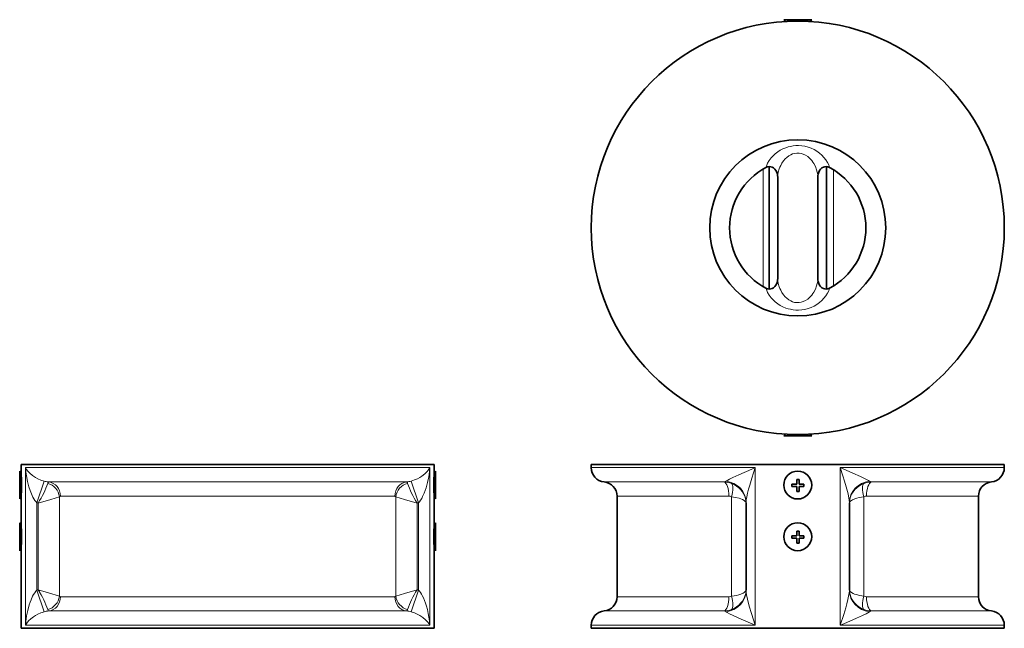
# Model space of a CAD drawing. Extents: x -263 to 826, y 13 to 775.
# Tile 2 of 3: x -263 to 423, y 335 to 759. Entities that reach past the tile are written whole.
import ezdxf

# ---------------------------------------------------------------- set-up
doc = ezdxf.new("R2010")
doc.units = 0

msp = doc.modelspace()

# ---------------------------------------------------------------- linework, layer by layer
at = {"color": 7, "lineweight": 35, "ltscale": 0.179997}
for p, q in [((284.11, 758.73), (269.71, 758.73)), ((274.77, 468.78), (289.17, 468.78))]:
    msp.add_line(p, q, dxfattribs=at)
at = {"color": 7, "lineweight": 35, "ltscale": 0.021671}
for p, q in [((270.93, 757.5), (269.71, 758.73)), ((270.93, 757.5), (269.71, 758.73)), ((287.95, 757.5), (289.17, 758.73)), ((287.95, 757.5), (289.17, 758.73))]:
    msp.add_line(p, q, dxfattribs=at)
at = {"color": 7, "lineweight": 35, "ltscale": 0.063338}
for p, q in [((289.17, 758.73), (284.11, 758.73)), ((269.71, 468.78), (274.77, 468.78))]:
    msp.add_line(p, q, dxfattribs=at)
at = {"color": 7, "lineweight": 13}
for p, q in [((255.44, 654.74), (255.44, 572.76)), ((304.44, 654.14), (304.44, 573.36)), ((-258.92, 446.71), (-258.92, 336.91)), ((-187.04, 446.71), (-258.92, 446.71)), ((-187.04, 446.71), (22.91, 446.71)), ((22.91, 446.71), (22.91, 336.91)), ((249.79, 446.71), (135.44, 446.71)), ((249.79, 336.91), (249.79, 446.71)), ((309.09, 446.71), (309.09, 336.91)), ((405.81, 446.71), (309.09, 446.71)), ((-182.73, 436.76), (-242.84, 436.76)), ((-182.73, 436.76), (6.83, 436.76)), ((228.05, 436.76), (144.44, 436.76)), ((397.91, 436.76), (330.83, 436.76)), ((-235.25, 426.49), (-235.25, 357.14)), ((-234.52, 426.81), (-178.41, 426.81)), ((-178.41, 426.81), (-1.49, 426.81)), ((-0.76, 357.14), (-0.76, 426.49)), ((153.44, 426.81), (231.48, 426.81)), ((233.3, 426.49), (233.3, 357.14)), ((325.58, 426.49), (325.58, 357.14)), ((327.41, 426.81), (390.02, 426.81)), ((-251.09, 422.28), (-251.09, 361.35)), ((-250.14, 421.98), (-250.14, 361.65)), ((14.13, 361.65), (14.13, 421.98)), ((15.08, 422.28), (15.08, 361.35)), ((-234.52, 356.81), (-178.41, 356.81)), ((-178.41, 356.81), (-1.49, 356.81)), ((153.44, 356.81), (231.48, 356.81)), ((327.41, 356.81), (390.02, 356.81)), ((-242.84, 346.86), (-182.73, 346.86)), ((-182.73, 346.86), (6.83, 346.86)), ((144.44, 346.86), (228.05, 346.86)), ((330.83, 346.86), (397.91, 346.86)), ((-258.92, 336.91), (-187.04, 336.91)), ((-187.04, 336.91), (22.91, 336.91)), ((135.44, 336.91), (249.79, 336.91)), ((309.09, 336.91), (405.81, 336.91))]:
    msp.add_line(p, q, dxfattribs=at)
at = {"color": 7, "lineweight": 35}
for p, q in [((259.44, 571.12), (259.44, 656.38)), ((299.44, 571.12), (299.44, 656.38)), ((265.44, 578.45), (265.44, 649.05)), ((265.44, 649.05), (265.44, 578.45)), ((293.44, 578.45), (293.44, 649.05)), ((293.44, 578.45), (293.44, 649.05)), ((-262, 448.81), (-187.04, 448.81)), ((-187.04, 448.81), (26, 448.81)), ((135.44, 448.81), (405.81, 448.81)), ((153.44, 426.81), (153.44, 356.81)), ((405.44, 426.81), (405.44, 356.81)), ((243.44, 361.35), (243.44, 422.28)), ((315.44, 422.28), (315.44, 361.35)), ((-262, 389.61), (-262, 334.81)), ((26, 389.61), (26, 334.81)), ((-262, 334.81), (-187.04, 334.81)), ((-187.04, 334.81), (26, 334.81)), ((135.44, 334.81), (405.81, 334.81))]:
    msp.add_line(p, q, dxfattribs=at)
at = {"color": 7, "lineweight": 13, "ltscale": 0.001415}
msp.add_line((249.68, 472.86), (249.79, 472.84), dxfattribs=at)
at = {"color": 7, "lineweight": 35, "ltscale": 0.000534}
msp.add_line((249.75, 472.85), (249.79, 472.84), dxfattribs=at)
at = {"color": 7, "lineweight": 35, "ltscale": 0.000365}
msp.add_line((249.79, 472.84), (249.77, 472.84), dxfattribs=at)
at = {"color": 7, "lineweight": 35, "ltscale": 0.021672}
msp.add_line((270.93, 470), (269.71, 468.78), dxfattribs=at)
at = {"color": 7, "lineweight": 35, "ltscale": 0.021673}
msp.add_line((287.95, 470), (289.17, 468.78), dxfattribs=at)
at = {"color": 7, "lineweight": 13, "ltscale": 0.00165}
msp.add_line((309.09, 472.84), (309.22, 472.87), dxfattribs=at)
at = {"color": 7, "lineweight": 35, "ltscale": 0.065}
for p, q in [((-262, 448.81), (-262, 443.61)), ((26, 448.81), (26, 443.61))]:
    msp.add_line(p, q, dxfattribs=at)
at = {"color": 7, "lineweight": 35, "ltscale": 0.026253}
for p, q in [((135.44, 448.81), (135.44, 446.71)), ((423.44, 448.81), (423.44, 446.71))]:
    msp.add_line(p, q, dxfattribs=at)
at = {"color": 7, "lineweight": 35, "ltscale": 0.220352}
for p, q in [((405.81, 448.81), (423.44, 448.81)), ((405.81, 334.81), (423.44, 334.81))]:
    msp.add_line(p, q, dxfattribs=at)
at = {"color": 7, "lineweight": 13, "ltscale": 0.220352}
for p, q in [((405.81, 446.71), (423.44, 446.71)), ((405.81, 336.91), (423.44, 336.91))]:
    msp.add_line(p, q, dxfattribs=at)
at = {"color": 7, "lineweight": 35, "ltscale": 0.228439}
for p, q in [((-262.98, 444.35), (-262.98, 426.07)), ((26.97, 424.88), (26.97, 443.16)), ((-262.98, 408.35), (-262.98, 390.07)), ((26.97, 388.88), (26.97, 407.16))]:
    msp.add_line(p, q, dxfattribs=at)
at = {"color": 7, "lineweight": 35, "ltscale": 0.017506}
for p, q in [((-261.99, 443.36), (-262.98, 444.35)), ((25.98, 443.36), (26.97, 444.35))]:
    msp.add_line(p, q, dxfattribs=at)
at = {"color": 7, "lineweight": 35, "ltscale": 0.014894}
for p, q in [((26.97, 443.16), (26.97, 444.35)), ((-262.98, 426.07), (-262.98, 424.88)), ((26.97, 407.16), (26.97, 408.35)), ((-262.98, 390.07), (-262.98, 388.88))]:
    msp.add_line(p, q, dxfattribs=at)
at = {"color": 7, "lineweight": 13, "ltscale": 0.198447}
for p, q in [((-246, 437.32), (-251.09, 422.28)), ((9.99, 437.32), (15.08, 422.28)), ((-246, 346.31), (-251.09, 361.35)), ((9.99, 346.31), (15.08, 361.35))]:
    msp.add_line(p, q, dxfattribs=at)
at = {"color": 7, "lineweight": 35, "ltscale": 0.02}
for p, q in [((275.37, 433.56), (275.37, 435.16)), ((280.37, 438.56), (278.77, 438.56)), ((283.77, 433.56), (283.77, 435.16)), ((280.37, 430.16), (278.77, 430.16)), ((275.37, 397.56), (275.37, 399.16)), ((280.37, 402.56), (278.77, 402.56)), ((283.77, 397.56), (283.77, 399.16)), ((280.37, 394.16), (278.77, 394.16))]:
    msp.add_line(p, q, dxfattribs=at)
at = {"color": 7, "lineweight": 35, "ltscale": 0.0425}
for p, q in [((278.77, 435.16), (275.37, 435.16)), ((278.77, 433.56), (275.37, 433.56)), ((278.77, 435.16), (278.77, 438.56)), ((278.77, 430.16), (278.77, 433.56)), ((280.37, 435.16), (280.37, 438.56)), ((283.77, 435.16), (280.37, 435.16)), ((283.77, 433.56), (280.37, 433.56)), ((280.37, 430.16), (280.37, 433.56)), ((278.77, 399.16), (275.37, 399.16)), ((278.77, 399.16), (278.77, 402.56)), ((280.37, 399.16), (280.37, 402.56)), ((283.77, 399.16), (280.37, 399.16)), ((278.77, 397.56), (275.37, 397.56)), ((278.77, 394.16), (278.77, 397.56)), ((283.77, 397.56), (280.37, 397.56)), ((280.37, 394.16), (280.37, 397.56))]:
    msp.add_line(p, q, dxfattribs=at)
at = {"color": 7, "lineweight": 13, "ltscale": 0.20658}
for p, q in [((397.91, 436.76), (414.44, 436.76)), ((397.91, 346.86), (414.44, 346.86))]:
    msp.add_line(p, q, dxfattribs=at)
at = {"color": 7, "lineweight": 35, "ltscale": 0.017507}
for p, q in [((-261.99, 425.87), (-262.98, 424.88)), ((25.98, 425.87), (26.97, 424.88))]:
    msp.add_line(p, q, dxfattribs=at)
at = {"color": 7, "lineweight": 35, "ltscale": 0.225}
for p, q in [((-262, 425.61), (-262, 407.61)), ((26, 425.61), (26, 407.61))]:
    msp.add_line(p, q, dxfattribs=at)
at = {"color": 7, "lineweight": 13, "ltscale": 0.192807}
for p, q in [((390.02, 426.81), (405.44, 426.81)), ((390.02, 356.81), (405.44, 356.81))]:
    msp.add_line(p, q, dxfattribs=at)
at = {"color": 7, "lineweight": 35, "ltscale": 0.017491}
for p, q in [((-261.99, 407.36), (-262.98, 408.35)), ((25.98, 407.36), (26.97, 408.35)), ((-261.99, 389.87), (-262.98, 388.88)), ((25.98, 389.87), (26.97, 388.88))]:
    msp.add_line(p, q, dxfattribs=at)
at = {"color": 7, "lineweight": 35, "ltscale": 0.009246}
msp.add_line((-249.6, 360.79), (-249.15, 361.38), dxfattribs=at)
at = {"color": 7, "lineweight": 35, "ltscale": 0.026254}
for p, q in [((135.44, 336.91), (135.44, 334.81)), ((423.44, 336.91), (423.44, 334.81))]:
    msp.add_line(p, q, dxfattribs=at)
at = {"color": 7, "lineweight": 13}
for points in [[(301.64, 655.75), (301.02, 657.55), (300.14, 659.35), (299.02, 661.12), (297.67, 662.84), (296.22, 664.36), (294.57, 665.79), (292.74, 667.11), (290.86, 668.22), (288.82, 669.18), (286.64, 669.97), (284.47, 670.54), (282.22, 670.91), (279.92, 671.06), (278.02, 671.03), (276.14, 670.84), (274.3, 670.52), (272.68, 670.11), (271.12, 669.59), (269.09, 668.75), (267.2, 667.76), (265.47, 666.65), (263.78, 665.35), (262.26, 663.96), (260.92, 662.5), (259.51, 660.62), (258.38, 658.69), (257.54, 656.73), (257.24, 655.75)], [(293.44, 649.05), (293.34, 650.73), (293.05, 652.43), (292.59, 654.15), (291.73, 656.37), (290.61, 658.54), (289.93, 659.58), (289.19, 660.59), (287.88, 662.05), (286.38, 663.37), (284.93, 664.35), (283.33, 665.12), (281.86, 665.58), (280.32, 665.83), (278.77, 665.85), (277.29, 665.64), (275.86, 665.24), (274.51, 664.65), (273.12, 663.82), (271.85, 662.85), (270.71, 661.76), (269.5, 660.34), (268.45, 658.83), (267.57, 657.25), (267.02, 656.09), (266.56, 654.91), (265.86, 652.54), (265.55, 650.78), (265.44, 649.05)], [(293.44, 578.45), (293.34, 576.78), (293.05, 575.07), (292.59, 573.36), (291.73, 571.13), (290.61, 568.97), (289.93, 567.93), (289.19, 566.92), (287.88, 565.45), (286.38, 564.14), (284.93, 563.16), (283.33, 562.39), (281.86, 561.92), (280.32, 561.67), (278.77, 561.66), (277.29, 561.86), (275.86, 562.27), (274.51, 562.86), (273.12, 563.68), (271.85, 564.66), (270.71, 565.75), (269.5, 567.17), (268.45, 568.68), (267.57, 570.26), (267.02, 571.42), (266.56, 572.59), (265.86, 574.97), (265.55, 576.73), (265.44, 578.45)], [(301.64, 571.76), (301.02, 569.96), (300.14, 568.15), (299.02, 566.38), (297.67, 564.66), (296.22, 563.15), (294.57, 561.72), (292.74, 560.4), (290.86, 559.29), (288.82, 558.33), (286.64, 557.53), (284.47, 556.97), (282.22, 556.6), (279.92, 556.44), (278.02, 556.48), (276.14, 556.66), (274.3, 556.99), (272.68, 557.4), (271.12, 557.91), (269.09, 558.76), (267.2, 559.74), (265.47, 560.86), (263.78, 562.15), (262.26, 563.55), (260.92, 565.01), (259.51, 566.89), (258.38, 568.82), (257.54, 570.77), (257.24, 571.76)], [(-251.09, 422.28), (-251.79, 423.07), (-252.42, 423.92), (-253.11, 424.98), (-253.73, 426.08), (-254.81, 428.38), (-255.76, 430.82), (-256.56, 433.31), (-257.54, 437.12), (-258.26, 440.98), (-258.65, 443.84), (-258.92, 446.71)], [(-246, 437.32), (-248.29, 438.1), (-250.23, 438.97), (-251.95, 439.91), (-254.09, 441.33), (-255.87, 442.81), (-257.12, 444.09), (-258.14, 445.4), (-258.92, 446.71)], [(22.91, 446.71), (22.34, 445.72), (21.75, 444.88), (21.07, 444.04), (19.42, 442.4), (17.38, 440.82), (15.9, 439.88), (14.24, 438.98), (12.34, 438.12), (11.21, 437.7), (9.99, 437.32)], [(22.91, 446.71), (22.68, 444.12), (22.14, 440.23), (21.36, 436.38), (20.34, 432.59), (19.72, 430.72), (19.02, 428.89), (17.94, 426.51), (17.26, 425.25), (16.5, 424.03), (15.64, 422.89), (15.08, 422.28)], [(249.79, 446.71), (247.42, 445.71), (238.43, 441.79), (234.23, 439.84), (231.78, 438.63), (230.67, 438.04), (229.43, 437.32)], [(249.79, 446.71), (247.37, 439.28), (245.94, 434.51), (245.17, 431.67), (244.47, 428.85), (243.96, 426.47), (243.59, 424.2), (243.46, 422.89), (243.44, 422.28)], [(315.44, 422.28), (315.32, 423.98), (315.11, 425.44), (314.49, 428.51), (313.25, 433.42), (312.14, 437.23), (310.95, 441.07), (309.09, 446.71)], [(329.45, 437.32), (328.72, 437.76), (326.91, 438.73), (323.14, 440.55), (317.77, 442.98), (309.09, 446.71)], [(-242.84, 436.76), (-242.88, 436.74), (-242.98, 436.66), (-243.28, 436.07), (-243.41, 435.72)], [(6.83, 436.76), (6.88, 436.74), (6.97, 436.66), (7.28, 436.07), (7.4, 435.72)], [(233.3, 435.72), (235.09, 434.91), (236.76, 433.91), (238.28, 432.73), (239.63, 431.4), (240.77, 429.99), (241.72, 428.47), (242.47, 426.88), (243.02, 425.23), (243.34, 423.54), (243.44, 421.98)], [(315.44, 421.98), (315.47, 422.8), (315.73, 424.64), (316.25, 426.46), (317.02, 428.21), (318.03, 429.87), (319.27, 431.42), (320.62, 432.75), (322.14, 433.92), (323.8, 434.92), (325.58, 435.72)], [(-250.14, 421.98), (-241.22, 424.58), (-235.25, 426.49)], [(14.13, 421.98), (5.22, 424.58), (-0.76, 426.49)], [(233.3, 426.49), (236.14, 426.01), (238.69, 425.35), (239.82, 424.96), (240.83, 424.53), (242.02, 423.87), (242.88, 423.17), (243.17, 422.8), (243.36, 422.44), (243.44, 421.98)], [(315.44, 421.98), (315.55, 422.5), (315.82, 422.96), (316.24, 423.4), (316.81, 423.84), (317.5, 424.26), (319.23, 425.02), (320.62, 425.48), (322.15, 425.88), (323.82, 426.22), (325.58, 426.49)], [(-258.92, 336.91), (-258.68, 339.51), (-258.14, 343.4), (-257.37, 347.25), (-256.34, 351.04), (-255.73, 352.91), (-255.03, 354.74), (-253.95, 357.11), (-253.26, 358.38), (-252.5, 359.6), (-251.64, 360.74), (-251.09, 361.35)], [(-235.25, 357.14), (-242.78, 359.52), (-250.14, 361.65)], [(14.13, 361.65), (5.22, 359.05), (-0.76, 357.14)], [(15.08, 361.35), (15.78, 360.56), (16.42, 359.71), (17.09, 358.68), (17.69, 357.6), (18.51, 355.92), (19.24, 354.2), (19.94, 352.28), (20.56, 350.32), (21.23, 347.79), (21.8, 345.23), (22.26, 342.65), (22.61, 340.06), (22.91, 336.91)], [(243.44, 361.65), (243.33, 361.13), (243.06, 360.67), (242.64, 360.22), (242.08, 359.79), (241.38, 359.37), (239.65, 358.61), (238.26, 358.15), (236.73, 357.75), (235.06, 357.41), (233.3, 357.14)], [(243.44, 361.65), (243.41, 360.83), (243.16, 358.99), (242.63, 357.17), (241.86, 355.42), (240.85, 353.75), (239.62, 352.21), (238.26, 350.88), (236.75, 349.71), (235.08, 348.71), (233.3, 347.91)], [(243.44, 361.35), (243.56, 359.65), (243.78, 358.18), (244.39, 355.12), (245.64, 350.21), (247.12, 345.13), (249.79, 336.91)], [(309.09, 336.91), (311.52, 344.35), (312.94, 349.11), (313.71, 351.95), (314.41, 354.78), (314.92, 357.16), (315.29, 359.43), (315.42, 360.74), (315.44, 361.35)], [(325.58, 347.91), (323.79, 348.71), (322.13, 349.72), (320.61, 350.9), (319.25, 352.23), (318.11, 353.64), (317.16, 355.16), (316.41, 356.75), (315.87, 358.4), (315.54, 360.09), (315.44, 361.65)], [(325.58, 357.14), (322.75, 357.62), (320.19, 358.28), (319.06, 358.67), (318.05, 359.1), (316.86, 359.75), (316, 360.46), (315.71, 360.82), (315.53, 361.19), (315.44, 361.65)], [(-258.92, 336.91), (-258, 338.43), (-256.77, 339.93), (-255.23, 341.39), (-253.38, 342.81), (-251.9, 343.75), (-250.25, 344.65), (-248.35, 345.51), (-247.21, 345.93), (-246, 346.31)], [(-243.41, 347.91), (-243.05, 347.08), (-242.89, 346.89), (-242.84, 346.86)], [(6.83, 346.86), (6.88, 346.89), (6.97, 346.97), (7.28, 347.56), (7.4, 347.91)], [(9.99, 346.31), (12.29, 345.53), (14.22, 344.66), (15.94, 343.72), (18.08, 342.3), (19.87, 340.82), (21.29, 339.34), (22.4, 337.83), (22.91, 336.91)], [(229.43, 346.31), (230.16, 345.87), (231.97, 344.9), (234.48, 343.67), (239.95, 341.16), (249.79, 336.91)], [(309.09, 336.91), (311.46, 337.92), (320.45, 341.84), (324.66, 343.79), (327.1, 345), (328.21, 345.59), (329.45, 346.31)]]:
    msp.add_lwpolyline(points, dxfattribs=at)
at = {"color": 7, "lineweight": 35}
for points in [[(257.24, 655.75), (258.43, 656.22), (259.64, 656.39), (260.61, 656.32), (261.55, 656.05), (262.55, 655.51), (263.48, 654.69), (264.18, 653.75), (264.81, 652.48), (265.21, 651.18), (265.38, 650.12), (265.44, 649.05)], [(301.64, 655.75), (300.46, 656.22), (299.24, 656.39), (298.27, 656.32), (297.33, 656.05), (296.33, 655.51), (295.4, 654.69), (294.7, 653.75), (294.07, 652.48), (293.67, 651.18), (293.5, 650.12), (293.44, 649.05)], [(257.24, 571.76), (258.43, 571.29), (259.64, 571.11), (260.61, 571.19), (261.55, 571.45), (262.55, 572), (263.48, 572.82), (264.18, 573.76), (264.81, 575.02), (265.21, 576.33), (265.38, 577.38), (265.44, 578.45)], [(301.64, 571.76), (300.46, 571.29), (299.24, 571.11), (298.27, 571.19), (297.33, 571.45), (296.33, 572), (295.4, 572.82), (294.7, 573.76), (294.07, 575.02), (293.67, 576.33), (293.5, 577.38), (293.44, 578.45)]]:
    msp.add_lwpolyline(points, dxfattribs=at)
for centre, radius in [((279.44, 613.75), 144), ((279.44, 613.75), 61.36), ((279.44, 434.61), 9.73), ((279.44, 398.61), 9.73)]:
    msp.add_circle(centre, radius, dxfattribs=at)
for centre, radius, start, end in [((279.44, 613.75), 47.5, 117.86699, 242.13301), ((279.44, 613.75), 47.5, 297.86703, 62.13297), ((145.44, 446.71), 10, 180.00001, 264.26083), ((413.44, 446.71), 10, 275.73917, 0), ((-405.9, 434.62), 144.18, 359.99894, 3.57789), ((169.89, 434.62), 144.18, 176.42211, 180.00106), ((-405.9, 434.61), 144.18, 356.42212, 0.00105), ((169.9, 434.61), 144.18, 179.99899, 183.57781), ((143.44, 426.81), 10, 0, 84.26083), ((415.44, 426.81), 10, 95.73917, 179.99999), ((-413.65, 398.61), 151.92, 0.00347, 3.39948), ((177.63, 398.61), 151.9, 176.59994, 179.99666), ((-413.65, 398.62), 151.92, 356.60056, 359.99652), ((177.63, 398.62), 151.9, 180.00335, 183.40005), ((143.44, 356.81), 10, 275.73917, 0), ((415.44, 356.81), 10, 180.00001, 264.26083), ((145.44, 336.91), 10, 95.73917, 179.99999), ((413.44, 336.91), 10, 0, 84.26083)]:
    msp.add_arc(centre, radius, start, end, dxfattribs=at)
at = {"color": 7, "lineweight": 13}
for centre, radius, start, end in [((-241.67, 452.81), 16.09, 254.38685, 265.82164), ((5.66, 452.81), 16.09, 274.17837, 285.61317), ((227.46, 440.24), 3.53, 279.64694, 303.96528), ((227.58, 420.67), 16.1, 69.18467, 88.32187), ((331.3, 420.67), 16.1, 91.67812, 110.81543), ((331.42, 440.24), 3.53, 236.03472, 260.35306), ((231.48, 421.63), 5.19, 69.49506, 90.08251), ((327.4, 421.63), 5.19, 89.91649, 110.50436), ((-241.75, 449.87), 29.13, 251.2916, 253.25371), ((5.74, 449.87), 29.13, 286.74631, 288.70839), ((-241.75, 333.76), 29.13, 106.74629, 108.7084), ((5.74, 333.76), 29.13, 71.2916, 73.25372), ((231.48, 362), 5.19, 269.91649, 290.50436), ((327.4, 362), 5.19, 249.49507, 270.08258), ((-241.67, 330.82), 16.09, 94.17836, 105.61315), ((5.66, 330.82), 16.09, 74.38685, 85.82164), ((227.58, 362.96), 16.1, 271.67813, 290.81543), ((227.46, 343.39), 3.53, 56.03475, 80.35302), ((331.3, 362.96), 16.1, 249.18467, 268.32192), ((331.42, 343.39), 3.53, 99.64698, 123.96526)]:
    msp.add_arc(centre, radius, start, end, dxfattribs=at)
for centre, major_axis, ratio, start_param, end_param in [((-336.1, 413.59), (92.25, 46.21), 0.48136, 5.609082, 5.830427), ((-244.56, 426.49), (6.62, -7.49), 0.885351, 0.90699, 2.234603), ((-243.76, 426.81), (0, 10), 0.924709, 4.71239, 6.183018), ((7.76, 426.81), (0, 10), 0.92471, 0.100167, 1.570796), ((8.55, 426.49), (-6.62, -7.49), 0.885351, 4.048583, 5.376197), ((100.81, 413.46), (92.99, -46.33), 0.480426, 3.591885, 3.812358), ((227.67, 426.81), (0, 10), 0.380674, 4.71239, 6.183018), ((227.44, 422.28), (16, 0), 0.947157, 6.283185, 7.729299), ((229.64, 426.49), (-3.28, -9.45), 0.348415, 1.69135, 3.018964), ((331.44, 422.28), (16, 0), 0.947157, 1.695479, 3.141592), ((329.24, 426.49), (3.28, -9.45), 0.348415, 3.264221, 4.591835), ((331.21, 426.81), (0, 10), 0.380674, 0.100167, 1.570796), ((-233.98, 420.03), (0.62, -6.78), 0.361918, 3.108725, 3.4214), ((-2.02, 420.03), (-0.62, -6.78), 0.361923, 2.861779, 3.174458), ((-336.71, 370.15), (92.88, -46.31), 0.480582, 0.450669, 0.671278), ((-244.56, 357.14), (-6.62, -7.49), 0.885351, 0.906989, 2.234603), ((-233.98, 363.59), (-0.62, -6.78), 0.361918, 6.003377, 6.316052), ((-2.02, 363.59), (0.62, -6.78), 0.361918, 6.250318, 6.562992), ((8.55, 357.14), (6.62, -7.49), 0.885351, 4.048582, 5.376196), ((100.07, 370.04), (92.23, 46.21), 0.481368, 2.467398, 2.688769), ((227.44, 361.35), (16, 0), 0.947157, 4.837072, 6.283185), ((229.64, 357.14), (3.28, -9.45), 0.348415, 0.122629, 1.450242), ((331.44, 361.35), (16, 0), 0.947157, 3.141593, 4.587706), ((329.24, 357.14), (-3.28, -9.45), 0.348415, 4.832943, 6.160556), ((-243.76, 356.81), (0, 10), 0.92471, 3.24176, 4.712388), ((7.76, 356.81), (0, 10), 0.92471, 1.570797, 3.041425), ((227.67, 356.81), (0, 10), 0.380674, 3.24176, 4.712388), ((331.21, 356.81), (0, 10), 0.380674, 1.570797, 3.041425)]:
    msp.add_ellipse(centre, major_axis=major_axis, ratio=ratio, start_param=start_param, end_param=end_param, dxfattribs=at)

doc.saveas('drawing.dxf')
